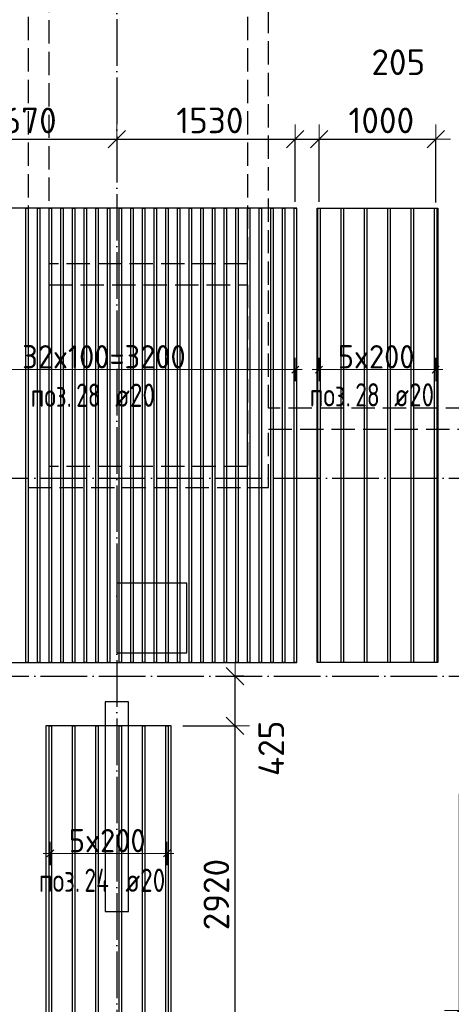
# Model space of a CAD drawing. Header units: millimetres. Extents: x 13527 to 139154, y -122592 to 61893.
# Tile 31 of 130: x 106028 to 109727, y -56116 to -47665. Entities that reach past the tile are written whole.
import ezdxf

# ---------------------------------------------------------------- set-up
doc = ezdxf.new("R2010")
doc.units = ezdxf.units.MM
doc.header["$PDMODE"] = 65
for name, pattern in [('______11', [500, 400, -50, 0, -50]), ('______2', [270, 200, -70]), ('______5', [1100, 800, -100, 100, -100])]:
    doc.linetypes.add(name, pattern=pattern)
doc.layers.add('Арм.стержн.Доп. Арм ниж.зоны У', color=7, linetype='Continuous', lineweight=35, true_color=0x1cff1c)
doc.layers.add('Осевая линия_ общее', color=7, linetype='______5', lineweight=13, true_color=0xa0a0a0)
for name, color, linetype, lineweight in [('Колонна (1)', 7, 'Continuous', 35), ('Размерная линия_ общее', 7, 'Continuous', 13), ('Стена_ общее', 7, 'Continuous', 35), ('Фундамент_ общее', 7, 'Continuous', 35)]:
    doc.layers.add(name, color=color, linetype=linetype, lineweight=lineweight)
doc.styles.add('ISOCPEUR', font='isocpeur.ttf')
doc.dimstyles.new('DIMSTYLE_12', dxfattribs={"dimtxt": 220, "dimasz": 250, "dimexe": 0, "dimexo": 0, "dimgap": 110, "dimtad": 0, "dimdec": 0, "dimrnd": 5, "dimzin": 12, "dimdsep": 46, "dimtxsty": 'ISOCPEUR', "dimblk1": 'ALL_ML_STRICH', "dimblk2": 'ALL_ML_STRICH', "dimsah": 1, "dimcen": 0, "dimclrd": 7, "dimclre": 256, "dimclrt": 7, "dimadec": 0, "dimazin": 0, "dimtfac": 1, "dimtdec": 0, "dimtix": 1, "dimtmove": 2, "dimatfit": 3, "dimfxl": 0, "dimtvp": 1.2, "dimtzin": 0, "dimlwd": 0, "dimlwe": -3, "dimarcsym": 0})
doc.dimstyles.new('DIMSTYLE_3', dxfattribs={"dimtxt": 220, "dimasz": 250, "dimexe": 0, "dimexo": 0, "dimgap": 110, "dimtad": 2, "dimdec": 0, "dimrnd": 5, "dimzin": 12, "dimdsep": 46, "dimtxsty": 'ISOCPEUR', "dimblk1": 'ALL_ML_STRICH', "dimblk2": 'ALL_ML_STRICH', "dimsah": 1, "dimcen": 0, "dimclrd": 7, "dimclre": 256, "dimclrt": 7, "dimadec": 0, "dimazin": 0, "dimtfac": 1, "dimtdec": 0, "dimtix": 1, "dimtmove": 2, "dimatfit": 3, "dimfxl": 0, "dimtvp": 1.2, "dimtzin": 0, "dimlwd": 0, "dimlwe": -3, "dimarcsym": 0})
doc.dimstyles.new('DIMSTYLE_5', dxfattribs={"dimtxt": 220, "dimasz": 250, "dimexe": 0, "dimexo": 0, "dimgap": 110, "dimtad": 2, "dimdec": 0, "dimrnd": 5, "dimzin": 12, "dimdsep": 46, "dimtxsty": 'ISOCPEUR', "dimblk1": 'ALL_ML_STRICH', "dimblk2": 'ALL_ML_STRICH', "dimsah": 1, "dimcen": 0, "dimclrd": 7, "dimclre": 256, "dimclrt": 7, "dimadec": 0, "dimazin": 0, "dimtfac": 1, "dimtdec": 0, "dimtix": 1, "dimtmove": 2, "dimatfit": 3, "dimfxl": 0, "dimtzin": 0, "dimlwd": 0, "dimlwe": -3, "dimarcsym": 0})

# ---------------------------------------------------------------- blocks, each defined once
blk = doc.blocks.new('СЛОЖНЫЙ_ОБЪЕКТ_3')
at = {"layer": 'Колонна (1)', "color": 9, "lineweight": -3, "true_color": 0xc7c7c7, "transparency": 33554687}
for p, q in [((106760, -53520), (106760, -55320)), ((106960, -53520), (106760, -53520)), ((106960, -55320), (106960, -53520)), ((106760, -55320), (106960, -55320))]:
    blk.add_line(p, q, dxfattribs=at)
at = {"layer": 'Стена_ общее', "color": 9, "linetype": '______2', "lineweight": -3, "true_color": 0xc7c7c7, "transparency": 33554687}
for p, q in [((106100, -47100), (106100, -49760)), ((106280, -49760), (106280, -47100)), ((107980, -47100), (107980, -49760)), ((108160, -49940), (108160, -47100)), ((106100, -49760), (106100, -49940)), ((107980, -49760), (106280, -49760)), ((106100, -49940), (106100, -51500)), ((106280, -49940), (107980, -49940)), ((106280, -51500), (106280, -49940)), ((107980, -49940), (107980, -51500)), ((108160, -51000), (108160, -49940)), ((110690, -51000), (108160, -51000)), ((108160, -51680), (108160, -51180)), ((108160, -51180), (110690, -51180)), ((106100, -51500), (106100, -51680)), ((107980, -51500), (106280, -51500)), ((106100, -51680), (107980, -51680)), ((107980, -51680), (108160, -51680))]:
    blk.add_line(p, q, dxfattribs=at)
blk = doc.blocks.new('ALL_ML_STRICH')
at = {"color": 0, "linetype": 'ByBlock', "lineweight": -2}
for p, q in [((0, -0.5), (0, 0.5)), ((-1, 0), (0.5, 0)), ((-0.3, -0.3), (0.3, 0.3))]:
    blk.add_line(p, q, dxfattribs=at)
blk = doc.blocks.new('*D223')
at = {"layer": 'DEFPOINTS', "color": 7, "linetype": 'Continuous', "lineweight": 13, "transparency": 33554687}
for p in [(107326.9, -53725.2), (107326.9, -56645.2), (107872.9, -56645.2)]:
    blk.add_point(p, dxfattribs=at)
at = {"layer": 'Размерная линия_ общее', "color": 253, "linetype": 'Continuous', "lineweight": -2, "true_color": 0xa0a0a0, "transparency": 33554687}
for p, q in [((107426.9, -53725.2), (107872.9, -53725.2)), ((107426.9, -56645.2), (107872.9, -56645.2))]:
    blk.add_line(p, q, dxfattribs=at)
at = {"layer": 'Размерная линия_ общее', "color": 7, "linetype": 'Continuous', "lineweight": -2, "transparency": 33554687}
blk.add_line((107872.9, -56645.2), (107872.9, -53725.2), dxfattribs=at)
at = {"layer": 'Размерная линия_ общее', "color": 7, "linetype": 'Continuous', "lineweight": 13, "transparency": 33554687, "xscale": 250, "yscale": 250, "zscale": 250}
for p, rotation in [((107872.9, -53725.2), 90), ((107872.9, -56645.2), 270)]:
    blk.add_blockref('ALL_ML_STRICH', p, dxfattribs=dict(at, rotation=rotation))
at = {"layer": 'Размерная линия_ общее', "color": 7, "linetype": 'Continuous', "lineweight": 13, "transparency": 33554687, "insert": (107712.9, -55174.2), "char_height": 220, "width": 880, "attachment_point": 5, "rotation": 90, "style": 'ISOCPEUR'}
blk.add_mtext('\\A1;{2920}', dxfattribs=at)
blk = doc.blocks.new('*D224')
at = {"layer": 'DEFPOINTS', "color": 7, "linetype": 'Continuous', "lineweight": 13, "transparency": 33554687}
for p in [(108047.4, -53300), (107326.9, -53725.2), (107872.9, -53725.2)]:
    blk.add_point(p, dxfattribs=at)
at = {"layer": 'Размерная линия_ общее', "color": 253, "linetype": 'Continuous', "lineweight": -2, "true_color": 0xa0a0a0, "transparency": 33554687}
for p, q in [((107947.4, -53300), (107872.9, -53300)), ((107426.9, -53725.2), (107872.9, -53725.2))]:
    blk.add_line(p, q, dxfattribs=at)
at = {"layer": 'Размерная линия_ общее', "color": 7, "linetype": 'Continuous', "lineweight": -2, "transparency": 33554687}
blk.add_line((107872.9, -53725.2), (107872.9, -53300), dxfattribs=at)
at = {"layer": 'Размерная линия_ общее', "color": 7, "linetype": 'Continuous', "lineweight": 13, "transparency": 33554687, "xscale": 250, "yscale": 250, "zscale": 250}
for p, rotation in [((107872.9, -53300), 90), ((107872.9, -53725.2), 270)]:
    blk.add_blockref('ALL_ML_STRICH', p, dxfattribs=dict(at, rotation=rotation))
at = {"layer": 'Размерная линия_ общее', "color": 7, "linetype": 'Continuous', "lineweight": 13, "transparency": 33554687, "insert": (108183.3, -53919.3), "char_height": 220, "width": 660, "attachment_point": 5, "rotation": 90, "style": 'ISOCPEUR'}
blk.add_mtext('\\A1;{425}', dxfattribs=at)
blk = doc.blocks.new('*D237')
at = {"layer": 'DEFPOINTS', "color": 7, "linetype": 'Continuous', "lineweight": 13, "transparency": 33554687}
for p in [(109794, -54209.7), (110780, -54749.9), (109794, -56169.6)]:
    blk.add_point(p, dxfattribs=at)
at = {"layer": 'Размерная линия_ общее', "color": 253, "linetype": 'Continuous', "lineweight": -2, "true_color": 0xa0a0a0, "transparency": 33554687}
for p, q in [((109794, -54309.7), (109794, -56169.6)), ((110780, -54849.9), (110780, -56169.6))]:
    blk.add_line(p, q, dxfattribs=at)
at = {"layer": 'Размерная линия_ общее', "color": 7, "linetype": 'Continuous', "lineweight": -2, "transparency": 33554687}
blk.add_line((109794, -56169.6), (110780, -56169.6), dxfattribs=at)
at = {"layer": 'Размерная линия_ общее', "color": 7, "linetype": 'Continuous', "lineweight": 13, "transparency": 33554687, "xscale": 250, "yscale": 250, "zscale": 250, "rotation": 180}
blk.add_blockref('ALL_ML_STRICH', (109794, -56169.6), dxfattribs=at)
at = {"layer": 'Размерная линия_ общее', "color": 7, "linetype": 'Continuous', "lineweight": 13, "transparency": 33554687, "xscale": 250, "yscale": 250, "zscale": 250}
blk.add_blockref('ALL_ML_STRICH', (110780, -56169.6), dxfattribs=at)
at = {"layer": 'Размерная линия_ общее', "color": 7, "linetype": 'Continuous', "lineweight": 13, "transparency": 33554687, "insert": (110298, -56009.6), "char_height": 220, "width": 660, "attachment_point": 5, "style": 'ISOCPEUR'}
blk.add_mtext('\\A1;{985}', dxfattribs=at)
blk = doc.blocks.new('*D246')
at = {"layer": 'DEFPOINTS', "color": 7, "linetype": 'Continuous', "lineweight": 13, "transparency": 33554687}
for p in [(105189, -48689.5), (106860, -48680.7), (105189, -49359.5)]:
    blk.add_point(p, dxfattribs=at)
at = {"layer": 'Размерная линия_ общее', "color": 253, "linetype": 'Continuous', "lineweight": -2, "true_color": 0xa0a0a0, "transparency": 33554687}
for p, q in [((105189, -49259.5), (105189, -48689.5)), ((106860, -48689.5), (106860, -48689.5))]:
    blk.add_line(p, q, dxfattribs=at)
at = {"layer": 'Размерная линия_ общее', "color": 7, "linetype": 'Continuous', "lineweight": -2, "transparency": 33554687}
blk.add_line((105189, -48689.5), (106860, -48689.5), dxfattribs=at)
at = {"layer": 'Размерная линия_ общее', "color": 7, "linetype": 'Continuous', "lineweight": 13, "transparency": 33554687, "xscale": 250, "yscale": 250, "zscale": 250, "rotation": 180}
blk.add_blockref('ALL_ML_STRICH', (105189, -48689.5), dxfattribs=at)
at = {"layer": 'Размерная линия_ общее', "color": 7, "linetype": 'Continuous', "lineweight": 13, "transparency": 33554687, "xscale": 250, "yscale": 250, "zscale": 250}
blk.add_blockref('ALL_ML_STRICH', (106860, -48689.5), dxfattribs=at)
at = {"layer": 'Размерная линия_ общее', "color": 7, "linetype": 'Continuous', "lineweight": 13, "transparency": 33554687, "insert": (106057.5, -48529.5), "char_height": 220, "width": 880, "attachment_point": 5, "style": 'ISOCPEUR'}
blk.add_mtext('\\A1;{1670}', dxfattribs=at)
blk = doc.blocks.new('*D247')
at = {"layer": 'DEFPOINTS', "color": 7, "linetype": 'Continuous', "lineweight": 13, "transparency": 33554687}
for p in [(106860, -48680.7), (106860, -48689.5), (108389, -49328.7)]:
    blk.add_point(p, dxfattribs=at)
at = {"layer": 'Размерная линия_ общее', "color": 253, "linetype": 'Continuous', "lineweight": -2, "true_color": 0xa0a0a0, "transparency": 33554687}
for p, q in [((106860, -48689.5), (106860, -48689.5)), ((108389, -49228.7), (108389, -48689.5))]:
    blk.add_line(p, q, dxfattribs=at)
at = {"layer": 'Размерная линия_ общее', "color": 7, "linetype": 'Continuous', "lineweight": -2, "transparency": 33554687}
blk.add_line((106860, -48689.5), (108389, -48689.5), dxfattribs=at)
at = {"layer": 'Размерная линия_ общее', "color": 7, "linetype": 'Continuous', "lineweight": 13, "transparency": 33554687, "xscale": 250, "yscale": 250, "zscale": 250, "rotation": 180}
blk.add_blockref('ALL_ML_STRICH', (106860, -48689.5), dxfattribs=at)
at = {"layer": 'Размерная линия_ общее', "color": 7, "linetype": 'Continuous', "lineweight": 13, "transparency": 33554687, "xscale": 250, "yscale": 250, "zscale": 250}
blk.add_blockref('ALL_ML_STRICH', (108389, -48689.5), dxfattribs=at)
at = {"layer": 'Размерная линия_ общее', "color": 7, "linetype": 'Continuous', "lineweight": 13, "transparency": 33554687, "insert": (107657.5, -48529.5), "char_height": 220, "width": 880, "attachment_point": 5, "style": 'ISOCPEUR'}
blk.add_mtext('\\A1;{1530}', dxfattribs=at)
blk = doc.blocks.new('*D248')
at = {"layer": 'DEFPOINTS', "color": 7, "linetype": 'Continuous', "lineweight": 13, "transparency": 33554687}
for p in [(108389, -48689.5), (108389, -49328.7), (108594, -49327.2)]:
    blk.add_point(p, dxfattribs=at)
at = {"layer": 'Размерная линия_ общее', "color": 253, "linetype": 'Continuous', "lineweight": -2, "true_color": 0xa0a0a0, "transparency": 33554687}
for p, q in [((108389, -49228.7), (108389, -48689.5)), ((108594, -49227.2), (108594, -48689.5))]:
    blk.add_line(p, q, dxfattribs=at)
at = {"layer": 'Размерная линия_ общее', "color": 7, "linetype": 'Continuous', "lineweight": -2, "transparency": 33554687}
blk.add_line((108389, -48689.5), (108594, -48689.5), dxfattribs=at)
at = {"layer": 'Размерная линия_ общее', "color": 7, "linetype": 'Continuous', "lineweight": 13, "transparency": 33554687, "xscale": 250, "yscale": 250, "zscale": 250, "rotation": 180}
blk.add_blockref('ALL_ML_STRICH', (108389, -48689.5), dxfattribs=at)
at = {"layer": 'Размерная линия_ общее', "color": 7, "linetype": 'Continuous', "lineweight": 13, "transparency": 33554687, "xscale": 250, "yscale": 250, "zscale": 250}
blk.add_blockref('ALL_ML_STRICH', (108594, -48689.5), dxfattribs=at)
at = {"layer": 'Размерная линия_ общее', "color": 7, "linetype": 'Continuous', "lineweight": 13, "transparency": 33554687, "insert": (109272.5, -48029.5), "char_height": 220, "width": 660, "attachment_point": 5, "style": 'ISOCPEUR'}
blk.add_mtext('\\A1;{205}', dxfattribs=at)
blk = doc.blocks.new('*D249')
at = {"layer": 'DEFPOINTS', "color": 7, "linetype": 'Continuous', "lineweight": 13, "transparency": 33554687}
for p in [(108594, -48689.5), (108594, -49327.2), (109594, -49332.5)]:
    blk.add_point(p, dxfattribs=at)
at = {"layer": 'Размерная линия_ общее', "color": 253, "linetype": 'Continuous', "lineweight": -2, "true_color": 0xa0a0a0, "transparency": 33554687}
for p, q in [((108594, -49227.2), (108594, -48689.5)), ((109594, -49232.5), (109594, -48689.5))]:
    blk.add_line(p, q, dxfattribs=at)
at = {"layer": 'Размерная линия_ общее', "color": 7, "linetype": 'Continuous', "lineweight": -2, "transparency": 33554687}
blk.add_line((108594, -48689.5), (109594, -48689.5), dxfattribs=at)
at = {"layer": 'Размерная линия_ общее', "color": 7, "linetype": 'Continuous', "lineweight": 13, "transparency": 33554687, "xscale": 250, "yscale": 250, "zscale": 250, "rotation": 180}
blk.add_blockref('ALL_ML_STRICH', (108594, -48689.5), dxfattribs=at)
at = {"layer": 'Размерная линия_ общее', "color": 7, "linetype": 'Continuous', "lineweight": 13, "transparency": 33554687, "xscale": 250, "yscale": 250, "zscale": 250}
blk.add_blockref('ALL_ML_STRICH', (109594, -48689.5), dxfattribs=at)
at = {"layer": 'Размерная линия_ общее', "color": 7, "linetype": 'Continuous', "lineweight": 13, "transparency": 33554687, "insert": (109127, -48529.5), "char_height": 220, "width": 880, "attachment_point": 5, "style": 'ISOCPEUR'}
blk.add_mtext('\\A1;{1000}', dxfattribs=at)

msp = doc.modelspace()

# ---------------------------------------------------------------- linework, layer by layer
at = {"layer": 'Арм.стержн.Доп. Арм ниж.зоны У', "color": 253, "linetype": 'Continuous', "lineweight": -3, "true_color": 0xa0a0a0, "transparency": 33554687}
for p, q in [((108389, -50667.8), (108389, -50567.8)), ((108594, -50667.8), (108594, -50567.8)), ((109594, -50667.8), (109594, -50567.8)), ((108389, -50667.8), (108389, -50767.8)), ((108594, -50667.8), (108594, -50767.8)), ((109594, -50667.8), (109594, -50767.8)), ((106288.9, -54821), (106288.9, -54721)), ((107288.9, -54821), (107288.9, -54721)), ((106288.9, -54821), (106288.9, -54921)), ((107288.9, -54821), (107288.9, -54921))]:
    msp.add_line(p, q, dxfattribs=at)
at = {"layer": 'Арм.стержн.Доп. Арм ниж.зоны У', "color": 7, "linetype": 'Continuous', "lineweight": 25, "transparency": 33554687}
for p, q in [((108359, -50697.8), (108419, -50637.8)), ((108564, -50697.8), (108624, -50637.8)), ((109564, -50697.8), (109624, -50637.8)), ((106258.9, -54851), (106318.9, -54791)), ((107258.9, -54851), (107318.9, -54791))]:
    msp.add_line(p, q, dxfattribs=at)
at = {"layer": 'Арм.стержн.Доп. Арм ниж.зоны У', "color": 7, "linetype": 'Continuous', "lineweight": 13, "transparency": 33554687}
for p, q in [((108389, -50667.8), (108449, -50667.8)), ((108594, -50667.8), (108534, -50667.8)), ((109594, -50667.8), (109654, -50667.8)), ((106288.9, -54821), (106228.9, -54821)), ((107288.9, -54821), (107348.9, -54821))]:
    msp.add_line(p, q, dxfattribs=at)
at = {"layer": 'Арм.стержн.Доп. Арм ниж.зоны У', "color": 52, "linetype": 'Continuous', "lineweight": 25, "transparency": 33554687}
for points in [[(108401.5, -53183.2), (108401.5, -49283.2), (105176.5, -49283.2), (105176.5, -53183.2), (108401.5, -53183.2)], [(108576.5, -53183.2), (108576.5, -49283.2), (109611.5, -49283.2), (109611.5, -53183.2), (108576.5, -53183.2)], [(107326.9, -56645.2), (107326.9, -53725.2), (106250.9, -53725.2), (106250.9, -56645.2), (107326.9, -56645.2)]]:
    msp.add_lwpolyline(points, dxfattribs=at)
at = {"layer": 'Арм.стержн.Доп. Арм ниж.зоны У', "color": 7, "linetype": 'Continuous', "lineweight": 25, "transparency": 33554687}
for points in [[(106079, -53183.2), (106079, -49283.2), (106099, -49283.2), (106099, -53183.2), (106079, -53183.2)], [(106179, -53183.2), (106179, -49283.2), (106199, -49283.2), (106199, -53183.2), (106179, -53183.2)], [(106279, -53183.2), (106279, -49283.2), (106299, -49283.2), (106299, -53183.2), (106279, -53183.2)], [(106379, -53183.2), (106379, -49283.2), (106399, -49283.2), (106399, -53183.2), (106379, -53183.2)], [(106479, -53183.2), (106479, -49283.2), (106499, -49283.2), (106499, -53183.2), (106479, -53183.2)], [(106579, -53183.2), (106579, -49283.2), (106599, -49283.2), (106599, -53183.2), (106579, -53183.2)], [(106679, -53183.2), (106679, -49283.2), (106699, -49283.2), (106699, -53183.2), (106679, -53183.2)], [(106779, -53183.2), (106779, -49283.2), (106799, -49283.2), (106799, -53183.2), (106779, -53183.2)], [(106879, -53183.2), (106879, -49283.2), (106899, -49283.2), (106899, -53183.2), (106879, -53183.2)], [(106979, -53183.2), (106979, -49283.2), (106999, -49283.2), (106999, -53183.2), (106979, -53183.2)], [(107079, -53183.2), (107079, -49283.2), (107099, -49283.2), (107099, -53183.2), (107079, -53183.2)], [(107179, -53183.2), (107179, -49283.2), (107199, -49283.2), (107199, -53183.2), (107179, -53183.2)], [(107279, -53183.2), (107279, -49283.2), (107299, -49283.2), (107299, -53183.2), (107279, -53183.2)], [(107379, -53183.2), (107379, -49283.2), (107399, -49283.2), (107399, -53183.2), (107379, -53183.2)], [(107479, -53183.2), (107479, -49283.2), (107499, -49283.2), (107499, -53183.2), (107479, -53183.2)], [(107579, -53183.2), (107579, -49283.2), (107599, -49283.2), (107599, -53183.2), (107579, -53183.2)], [(107679, -53183.2), (107679, -49283.2), (107699, -49283.2), (107699, -53183.2), (107679, -53183.2)], [(107779, -53183.2), (107779, -49283.2), (107799, -49283.2), (107799, -53183.2), (107779, -53183.2)], [(107879, -53183.2), (107879, -49283.2), (107899, -49283.2), (107899, -53183.2), (107879, -53183.2)], [(107979, -53183.2), (107979, -49283.2), (107999, -49283.2), (107999, -53183.2), (107979, -53183.2)], [(108079, -53183.2), (108079, -49283.2), (108099, -49283.2), (108099, -53183.2), (108079, -53183.2)], [(108179, -53183.2), (108179, -49283.2), (108199, -49283.2), (108199, -53183.2), (108179, -53183.2)], [(108279, -53183.2), (108279, -49283.2), (108299, -49283.2), (108299, -53183.2), (108279, -53183.2)], [(108379, -53183.2), (108379, -49283.2), (108399, -49283.2), (108399, -53183.2), (108379, -53183.2)], [(108584, -53183.2), (108584, -49283.2), (108604, -49283.2), (108604, -53183.2), (108584, -53183.2)], [(108784, -53183.2), (108784, -49283.2), (108804, -49283.2), (108804, -53183.2), (108784, -53183.2)], [(108984, -53183.2), (108984, -49283.2), (109004, -49283.2), (109004, -53183.2), (108984, -53183.2)], [(109184, -53183.2), (109184, -49283.2), (109204, -49283.2), (109204, -53183.2), (109184, -53183.2)], [(109384, -53183.2), (109384, -49283.2), (109404, -49283.2), (109404, -53183.2), (109384, -53183.2)], [(109584, -53183.2), (109584, -49283.2), (109604, -49283.2), (109604, -53183.2), (109584, -53183.2)], [(106298.9, -53725.2), (106298.9, -56645.2), (106278.9, -56645.2), (106278.9, -53725.2), (106298.9, -53725.2)], [(106498.9, -53725.2), (106498.9, -56645.2), (106478.9, -56645.2), (106478.9, -53725.2), (106498.9, -53725.2)], [(106698.9, -53725.2), (106698.9, -56645.2), (106678.9, -56645.2), (106678.9, -53725.2), (106698.9, -53725.2)], [(106898.9, -53725.2), (106898.9, -56645.2), (106878.9, -56645.2), (106878.9, -53725.2), (106898.9, -53725.2)], [(107098.9, -53725.2), (107098.9, -56645.2), (107078.9, -56645.2), (107078.9, -53725.2), (107098.9, -53725.2)], [(107298.9, -53725.2), (107298.9, -56645.2), (107278.9, -56645.2), (107278.9, -53725.2), (107298.9, -53725.2)]]:
    msp.add_lwpolyline(points, dxfattribs=at)
at = {"layer": 'Арм.стержн.Доп. Арм ниж.зоны У', "color": 7, "linetype": 'Continuous', "lineweight": 13, "transparency": 33554687}
for points in [[(105189, -50667.8), (105949, -50667.8), (105949, -50667.8), (105949, -50667.8), (105949, -50667.8), (107629, -50667.8), (107629, -50667.8), (108389, -50667.8)], [(108594, -50667.8), (108654, -50667.8), (108654, -50667.8), (108654, -50667.8), (108654, -50667.8), (109534, -50667.8), (109534, -50667.8), (109594, -50667.8)], [(106288.9, -54821), (106348.9, -54821), (106348.9, -54821), (106348.9, -54821), (106348.9, -54821), (107228.9, -54821), (107228.9, -54821), (107288.9, -54821)]]:
    msp.add_lwpolyline(points, dxfattribs=at)
at = {"layer": 'Осевая линия_ общее', "color": 253, "linetype": '______11', "lineweight": -3, "true_color": 0xa0a0a0, "transparency": 33554687}
for p, q in [((106860, -43660), (106860, -61877.9)), ((75200, -51600), (119325.4, -51600)), ((75200, -53300), (119325.4, -53300))]:
    msp.add_line(p, q, dxfattribs=at)
at = {"layer": 'Фундамент_ общее', "color": 7, "lineweight": 25, "transparency": 33554687}
for p, q in [((106860, -52500), (106860, -53100)), ((107460, -52500), (106860, -52500)), ((107460, -53100), (107460, -52500)), ((106860, -53100), (107460, -53100))]:
    msp.add_line(p, q, dxfattribs=at)
at = {"layer": 'Фундамент_ общее', "color": 7, "linetype": 'Continuous', "lineweight": 25, "transparency": 33554687}
for p, q in [((106860, -52500), (106860, -53100)), ((107460, -52500), (106860, -52500)), ((107460, -53100), (107460, -52500)), ((106860, -53100), (107460, -53100))]:
    msp.add_line(p, q, dxfattribs=at)

# ---------------------------------------------------------------- block references
at = {"layer": 'Стена_ общее', "color": 9, "linetype": '______2', "lineweight": -3, "true_color": 0xc7c7c7, "transparency": 33554687}
msp.add_blockref('СЛОЖНЫЙ_ОБЪЕКТ_3', (0, 0), dxfattribs=at)

# ---------------------------------------------------------------- texts
at = {"layer": 'Арм.стержн.Доп. Арм ниж.зоны У', "color": 7, "linetype": 'Continuous', "lineweight": 13, "transparency": 33554687, "char_height": 200, "attachment_point": 7, "style": 'ISOCPEUR'}
for s, insert, width in [('\\W0.95;32x100=3200', (106049, -50657.8), 1593.753), ('\\W0.95;5x200', (108754, -50657.8), 793.963), ('\\W0.95;5x200', (106448.9, -54811), 793.963)]:
    msp.add_mtext(s, dxfattribs=dict(at, insert=insert, width=width))
at = {"layer": 'Арм.стержн.Доп. Арм ниж.зоны У', "color": 7, "linetype": 'Continuous', "lineweight": 25, "transparency": 33554687, "char_height": 200, "attachment_point": 7, "style": 'ISOCPEUR'}
for s, insert, width in [('\\W0.73;28', (106511.7, -50987.8), 306.007), ('\\W0.79; ø20 ', (106745, -50987.8), 661.987), ('\\W0.73;28', (108903.4, -50984.7), 306.007), ('\\W0.79; ø20 ', (109136.7, -50984.7), 661.987), ('\\W0.77;поз.', (106120, -50987.8), 468.039), ('\\W0.77;поз.', (108511.7, -50984.7), 468.039), ('\\W0.77;поз.', (106190.8, -55151), 468.039), ('\\W0.73;24', (106582.5, -55151), 323.329), ('\\W0.79; ø20 ', (106832.5, -55151), 661.987)]:
    msp.add_mtext(s, dxfattribs=dict(at, insert=insert, width=width))

# ---------------------------------------------------------------- dimensions: what is measured, and where the dimension line sits
at = {"layer": 'Размерная линия_ общее', "color": 7, "linetype": 'Continuous', "lineweight": 13, "transparency": 33554687}
for base, p1, p2, dimstyle, picture, middle in [((108594, -48689.5), (108389, -49228.7), (108594, -49227.2), 'DIMSTYLE_3', '*D248', (109272.5, -48029.5)), ((106860, -48689.5), (105189, -49259.5), (106860, -48689.5), 'DIMSTYLE_5', '*D246', (106057.5, -48529.5)), ((108389, -48689.5), (106860, -48689.5), (108389, -49228.7), 'DIMSTYLE_5', '*D247', (107657.5, -48529.5)), ((109594, -48689.5), (108594, -49227.2), (109594, -49232.5), 'DIMSTYLE_5', '*D249', (109127, -48529.5)), ((110780, -56169.6), (109794, -54309.7), (110780, -54849.9), 'DIMSTYLE_5', '*D237', (110298, -56009.6))]:
    dim = msp.add_linear_dim(base=base, p1=p1, p2=p2, dimstyle=dimstyle, override={"dimpost": '<>', "dimclrd": 7, "dimclre": 253, "dimclrt": 7, "dimlwd": 0, "dimlwe": 65533}, dxfattribs=at)
    dim.commit()
    dim.dimension.update_dxf_attribs({"geometry": picture, "text_midpoint": middle, "dimtype": 160})
for base, p1, p2, dimstyle, picture, middle in [((107872.9, -53300), (107426.9, -53725.2), (107947.4, -53300), 'DIMSTYLE_12', '*D224', (108183.3, -53919.3)), ((107872.9, -53725.2), (107426.9, -56645.2), (107426.9, -53725.2), 'DIMSTYLE_5', '*D223', (107712.9, -55174.2))]:
    dim = msp.add_linear_dim(base=base, p1=p1, p2=p2, angle=90, dimstyle=dimstyle, override={"dimpost": '<>', "dimclrd": 7, "dimclre": 253, "dimclrt": 7, "dimlwd": 0, "dimlwe": 65533}, dxfattribs=at)
    dim.commit()
    dim.dimension.update_dxf_attribs({"geometry": picture, "text_midpoint": middle, "dimtype": 160})

doc.saveas('drawing.dxf')
